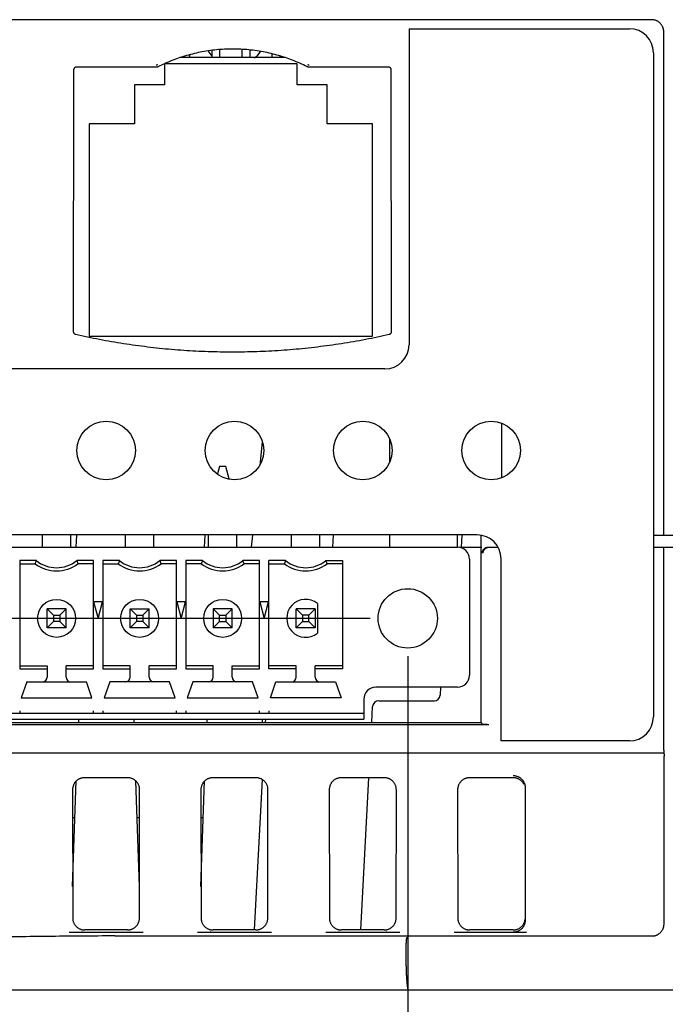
# Model space of a CAD drawing. Header units: inches. Extents: x 0 to 22, y 0 to 17.
# Tile 24 of 41: x 15.2 to 16.3, y 4.6 to 6.2. Entities that reach past the tile are written whole.
import ezdxf

# ---------------------------------------------------------------- set-up
doc = ezdxf.new("R2010")
doc.units = ezdxf.units.IN
doc.header["$LTSCALE"] = 1.21
doc.header["$MEASUREMENT"] = 0
doc.layers.get('0').update_dxf_attribs({"linetype": 'CONTINUOUS'})
doc.layers.add('DIMENSIONS', color=7, linetype='CONTINUOUS')
doc.styles.get("Standard").update_dxf_attribs({"font": 'txt', "width": 0.8})
doc.dimstyles.new('DIMSTYLE_1', dxfattribs={"dimtxt": 0.125, "dimasz": 0.18, "dimexe": 0.18, "dimexo": 0.0625, "dimgap": 0.09, "dimtad": 0, "dimtih": 1, "dimtoh": 1, "dimdec": 3, "dimzin": 4, "dimdsep": 46, "dimtxsty": 'STANDARD', "dimblk": '_FILLED', "dimblk1": '_FILLED', "dimblk2": '_FILLED', "dimcen": 0.09, "dimadec": 0, "dimazin": 0, "dimtp": 0.01, "dimtm": 0.01, "dimtfac": 1, "dimtdec": 3, "dimtofl": 0, "dimtmove": 0, "dimatfit": 3, "dimldrblk": '_FILLED', "dimfxl": 1, "dimtolj": 1, "dimtzin": 4, "dimarcsym": 0})

# ---------------------------------------------------------------- blocks, each defined once
blk = doc.blocks.new('_FILLED')
at = {"color": 0, "linetype": 'BYBLOCK'}
blk.add_solid([(0, 0), (-1, 0.1736), (-1, -0.1736)], dxfattribs=at)
blk = doc.blocks.new('*D9')
at = {"layer": 'DIMENSIONS', "color": 2, "linetype": 'CONTINUOUS'}
for p, q in [((14.5893, 5.158), (14.5893, 3.7286)), ((15.8925, 5.158), (15.8925, 3.7286)), ((15.2409, 3.8536), (14.1018, 3.8536)), ((14.5893, 3.8536), (15.2409, 3.8536)), ((15.8925, 3.8536), (15.2409, 3.8536))]:
    blk.add_line(p, q, dxfattribs=at)
at = {"layer": 'DIMENSIONS', "color": 2, "linetype": 'CONTINUOUS', "xscale": 0.18, "yscale": 0.18, "zscale": 0.18, "rotation": 180}
blk.add_blockref('_FILLED', (14.5893, 3.8536), dxfattribs=at)
at = {"layer": 'DIMENSIONS', "color": 2, "linetype": 'CONTINUOUS', "xscale": 0.18, "yscale": 0.18, "zscale": 0.18}
blk.add_blockref('_FILLED', (15.8925, 3.8536), dxfattribs=at)
at = {"layer": 'DIMENSIONS', "color": 2, "linetype": 'CONTINUOUS', "width": 0.8}
for s, p in [('[', (13.4393, 3.7911)), (']', (13.9393, 3.7911)), ('1.303', (12.8143, 3.7911)), ('33.1', (13.5393, 3.7911))]:
    blk.add_text(s, height=0.125, dxfattribs=at).set_placement(p)
blk = doc.blocks.new('*D10')
at = {"layer": 'DIMENSIONS', "color": 2, "linetype": 'CONTINUOUS'}
for p, q in [((15.8925, 5.158), (15.8925, 3.7286)), ((16.4073, 4.6011), (16.4073, 3.7286)), ((15.8925, 3.8536), (16.1499, 3.8536)), ((16.4073, 3.8536), (16.1499, 3.8536)), ((16.1499, 3.8536), (16.5578, 3.8536))]:
    blk.add_line(p, q, dxfattribs=at)
at = {"layer": 'DIMENSIONS', "color": 2, "linetype": 'CONTINUOUS', "xscale": 0.18, "yscale": 0.18, "zscale": 0.18, "rotation": 180}
blk.add_blockref('_FILLED', (15.8925, 3.8536), dxfattribs=at)
at = {"layer": 'DIMENSIONS', "color": 2, "linetype": 'CONTINUOUS', "xscale": 0.18, "yscale": 0.18, "zscale": 0.18}
blk.add_blockref('_FILLED', (16.4073, 3.8536), dxfattribs=at)
at = {"layer": 'DIMENSIONS', "color": 2, "linetype": 'CONTINUOUS', "width": 0.8}
for s, p in [('[', (17.1453, 3.7911)), (']', (17.7453, 3.7911)), ('.515', (16.6203, 3.7911)), ('13.08', (17.2453, 3.7911))]:
    blk.add_text(s, height=0.125, dxfattribs=at).set_placement(p)
blk = doc.blocks.new('*D11')
at = {"layer": 'DIMENSIONS', "color": 2, "linetype": 'CONTINUOUS'}
for p, q in [((15.83, 5.2205), (11.7053, 5.2205)), ((11.8303, 5.2205), (11.8303, 5.037)), ((11.8303, 4.6036), (11.8303, 4.787)), ((14.1838, 4.6036), (11.7053, 4.6036))]:
    blk.add_line(p, q, dxfattribs=at)
at = {"layer": 'DIMENSIONS', "color": 2, "linetype": 'CONTINUOUS', "xscale": 0.18, "yscale": 0.18, "zscale": 0.18}
for p, rotation in [((11.8303, 5.2205), 90), ((11.8303, 4.6036), 270)]:
    blk.add_blockref('_FILLED', p, dxfattribs=dict(at, rotation=rotation))
at = {"layer": 'DIMENSIONS', "color": 2, "linetype": 'CONTINUOUS', "width": 0.8}
for s, p in [('[', (11.7428, 4.8495)), (']', (12.3428, 4.8495)), ('.617', (11.2178, 4.8495)), ('15.67', (11.8428, 4.8495))]:
    blk.add_text(s, height=0.125, dxfattribs=at).set_placement(p)

msp = doc.modelspace()

# ---------------------------------------------------------------- linework, layer by layer
at = {"color": 7, "linetype": 'CONTINUOUS'}
for p, q in [((15.8947, 6.1986), (16.2603, 6.1986)), ((15.8947, 6.1986), (15.8947, 5.6742)), ((16.3173, 5.3586), (16.3173, 6.1936)), ((15.5678, 6.1506), (15.5678, 6.1628)), ((15.5808, 6.1506), (15.5808, 6.1641)), ((15.6178, 6.1506), (15.6178, 6.1644)), ((15.6308, 6.1506), (15.6308, 6.1633)), ((16.3003, 6.1586), (16.3003, 5.0572)), ((15.6895, 6.1506), (15.5145, 6.1506)), ((15.5178, 6.1506), (15.5178, 6.1516)), ((15.5308, 6.1506), (15.5308, 6.1555)), ((15.6678, 6.1506), (15.6678, 6.1568)), ((15.6808, 6.1506), (15.6808, 6.1533)), ((15.3379, 6.1299), (15.3374, 5.6967)), ((15.476, 6.1349), (15.3429, 6.1349)), ((15.7088, 6.1406), (15.4888, 6.1406)), ((15.4888, 6.1406), (15.4888, 6.1056)), ((15.7088, 6.1056), (15.7088, 6.1406)), ((15.8602, 6.1349), (15.7281, 6.1349)), ((15.8658, 5.6967), (15.8652, 6.1299)), ((15.4888, 6.1056), (15.4388, 6.1056)), ((15.4388, 6.1056), (15.4388, 6.0406)), ((15.7588, 6.1056), (15.7088, 6.1056)), ((15.7588, 6.0406), (15.7588, 6.1056)), ((15.4388, 6.0406), (15.3638, 6.0406)), ((15.3638, 6.0406), (15.3638, 5.6886)), ((15.8338, 6.0406), (15.7588, 6.0406)), ((15.8338, 5.6886), (15.8338, 6.0406)), ((15.3638, 5.6886), (15.8338, 5.6886)), ((15.8547, 5.6342), (14.7129, 5.6342)), ((16.0483, 5.5443), (16.0483, 5.4536)), ((15.6511, 5.5127), (15.647, 5.4745)), ((15.8623, 5.5174), (15.8623, 5.4805)), ((15.5802, 5.4724), (15.5769, 5.46)), ((15.5906, 5.4724), (15.5802, 5.4724)), ((15.5961, 5.452), (15.5906, 5.4724)), ((16.0075, 5.359), (14.4747, 5.359)), ((15.2862, 5.3386), (15.2862, 5.3583)), ((15.3334, 5.3386), (15.3334, 5.3583)), ((15.3424, 5.3386), (15.3431, 5.3586)), ((15.424, 5.3386), (15.424, 5.3583)), ((15.4712, 5.3386), (15.4712, 5.3583)), ((15.5555, 5.3388), (15.5561, 5.3585)), ((15.5618, 5.3386), (15.5618, 5.3583)), ((15.609, 5.3386), (15.609, 5.3583)), ((15.6348, 5.3586), (15.6327, 5.3386)), ((15.6996, 5.3386), (15.6996, 5.3583)), ((15.7468, 5.3386), (15.7468, 5.3583)), ((15.7684, 5.3386), (15.7691, 5.3586)), ((15.8623, 5.3586), (15.8623, 5.3386)), ((15.9743, 5.3586), (15.9743, 5.3386)), ((15.9821, 5.3586), (15.9814, 5.3386)), ((16.0142, 5.0476), (16.0145, 5.3578)), ((16.3003, 5.3586), (16.6573, 5.3586)), ((14.5066, 5.3386), (15.9752, 5.3386)), ((15.9794, 5.3386), (16.0155, 5.3386)), ((16.0276, 5.3386), (16.0423, 5.3386)), ((16.3003, 5.3386), (16.6227, 5.3386)), ((16.3173, 5.0019), (16.3173, 5.3386)), ((15.2762, 5.3163), (15.2488, 5.3163)), ((15.2488, 5.3163), (15.2488, 5.1365)), ((15.2488, 5.311), (15.2744, 5.311)), ((15.3708, 5.3163), (15.3434, 5.3163)), ((15.3708, 5.311), (15.3452, 5.311)), ((15.3708, 5.1365), (15.3708, 5.3163)), ((15.414, 5.3163), (15.3866, 5.3163)), ((15.3866, 5.3163), (15.3866, 5.1365)), ((15.3866, 5.311), (15.4122, 5.311)), ((15.5086, 5.3163), (15.4812, 5.3163)), ((15.5086, 5.311), (15.483, 5.311)), ((15.5086, 5.1365), (15.5086, 5.3163)), ((15.5518, 5.3163), (15.5244, 5.3163)), ((15.5244, 5.3163), (15.5244, 5.1365)), ((15.55, 5.311), (15.5244, 5.311)), ((15.6464, 5.3163), (15.619, 5.3163)), ((15.6464, 5.311), (15.6208, 5.311)), ((15.6464, 5.1365), (15.6464, 5.3163)), ((15.6896, 5.3163), (15.6622, 5.3163)), ((15.6622, 5.1365), (15.6622, 5.3163)), ((15.6622, 5.311), (15.6878, 5.311)), ((15.7568, 5.3163), (15.7842, 5.3163)), ((15.7842, 5.311), (15.7586, 5.311)), ((15.7842, 5.3163), (15.7842, 5.1365)), ((15.9948, 5.3189), (15.9948, 5.126)), ((16.0475, 5.0172), (16.0475, 5.319)), ((15.3861, 5.248), (15.3713, 5.248)), ((15.3713, 5.248), (15.3787, 5.2205)), ((15.3787, 5.2205), (15.3861, 5.248)), ((15.5239, 5.248), (15.5091, 5.248)), ((15.5091, 5.248), (15.5165, 5.2205)), ((15.5165, 5.2205), (15.5239, 5.248)), ((15.6617, 5.248), (15.6469, 5.248)), ((15.6469, 5.248), (15.6543, 5.2205)), ((15.6543, 5.2205), (15.6617, 5.248)), ((15.7429, 5.2451), (15.7429, 5.1959)), ((15.3255, 5.2362), (15.2941, 5.2362)), ((15.2941, 5.2362), (15.3046, 5.2257)), ((15.2941, 5.2047), (15.2941, 5.2362)), ((15.3255, 5.2362), (15.315, 5.2257)), ((15.3255, 5.2047), (15.3255, 5.2362)), ((15.4318, 5.2362), (15.4633, 5.2362)), ((15.4318, 5.2362), (15.4424, 5.2257)), ((15.4318, 5.2047), (15.4318, 5.2362)), ((15.4633, 5.2362), (15.4528, 5.2257)), ((15.4633, 5.2047), (15.4633, 5.2362)), ((15.6011, 5.2362), (15.5696, 5.2362)), ((15.5696, 5.2362), (15.5802, 5.2257)), ((15.5696, 5.2362), (15.5696, 5.2047)), ((15.5906, 5.2257), (15.6011, 5.2362)), ((15.6011, 5.2047), (15.6011, 5.2362)), ((15.7389, 5.2362), (15.7074, 5.2362)), ((15.7074, 5.2362), (15.718, 5.2257)), ((15.7074, 5.2047), (15.7074, 5.2362)), ((15.7389, 5.2362), (15.7284, 5.2257)), ((15.7389, 5.2362), (15.7389, 5.2047)), ((15.3046, 5.2153), (15.2941, 5.2047)), ((15.3046, 5.2257), (15.315, 5.2257)), ((15.3046, 5.2257), (15.3046, 5.2153)), ((15.315, 5.2153), (15.3046, 5.2153)), ((15.315, 5.2257), (15.315, 5.2153)), ((15.3255, 5.2047), (15.315, 5.2153)), ((15.4424, 5.2153), (15.4318, 5.2047)), ((15.4424, 5.2257), (15.4528, 5.2257)), ((15.4424, 5.2257), (15.4424, 5.2153)), ((15.4528, 5.2153), (15.4424, 5.2153)), ((15.4528, 5.2257), (15.4528, 5.2153)), ((15.4633, 5.2047), (15.4528, 5.2153)), ((15.5696, 5.2047), (15.5802, 5.2153)), ((15.5802, 5.2257), (15.5906, 5.2257)), ((15.5802, 5.2153), (15.5802, 5.2257)), ((15.5802, 5.2153), (15.5906, 5.2153)), ((15.5906, 5.2257), (15.5906, 5.2153)), ((15.5906, 5.2153), (15.6011, 5.2047)), ((15.718, 5.2153), (15.7074, 5.2047)), ((15.7284, 5.2257), (15.718, 5.2257)), ((15.718, 5.2257), (15.718, 5.2153)), ((15.718, 5.2153), (15.7284, 5.2153)), ((15.7284, 5.2153), (15.7284, 5.2257)), ((15.7389, 5.2047), (15.7284, 5.2153)), ((15.3255, 5.2047), (15.2941, 5.2047)), ((15.4633, 5.2047), (15.4318, 5.2047)), ((15.6011, 5.2047), (15.5696, 5.2047)), ((15.7389, 5.2047), (15.7074, 5.2047)), ((15.2488, 5.1417), (15.2941, 5.1417)), ((15.2488, 5.1365), (15.2941, 5.1365)), ((15.2941, 5.1417), (15.2941, 5.1232)), ((15.3708, 5.1417), (15.3255, 5.1417)), ((15.3255, 5.1232), (15.3255, 5.1417)), ((15.3255, 5.1365), (15.3708, 5.1365)), ((15.4318, 5.1417), (15.3866, 5.1417)), ((15.3866, 5.1365), (15.4318, 5.1365)), ((15.4318, 5.1232), (15.4318, 5.1417)), ((15.5086, 5.1417), (15.4633, 5.1417)), ((15.4633, 5.1232), (15.4633, 5.1417)), ((15.4633, 5.1365), (15.5086, 5.1365)), ((15.5696, 5.1417), (15.5244, 5.1417)), ((15.5244, 5.1365), (15.5696, 5.1365)), ((15.5696, 5.1232), (15.5696, 5.1417)), ((15.6011, 5.1417), (15.6464, 5.1417)), ((15.6011, 5.1232), (15.6011, 5.1417)), ((15.6011, 5.1365), (15.6464, 5.1365)), ((15.7074, 5.1417), (15.6622, 5.1417)), ((15.7074, 5.1365), (15.6622, 5.1365)), ((15.7074, 5.1232), (15.7074, 5.1417)), ((15.7842, 5.1417), (15.7389, 5.1417)), ((15.7389, 5.1232), (15.7389, 5.1417)), ((15.7842, 5.1365), (15.7389, 5.1365)), ((15.2604, 5.1154), (15.2511, 5.0886)), ((15.2604, 5.1154), (15.3592, 5.1154)), ((15.3685, 5.0886), (15.3592, 5.1154)), ((15.3982, 5.1154), (15.3889, 5.0886)), ((15.497, 5.1154), (15.3982, 5.1154)), ((15.5063, 5.0886), (15.497, 5.1154)), ((15.536, 5.1154), (15.5267, 5.0886)), ((15.6348, 5.1154), (15.536, 5.1154)), ((15.6441, 5.0886), (15.6348, 5.1154)), ((15.6645, 5.0886), (15.6738, 5.1154)), ((15.6738, 5.1154), (15.7726, 5.1154)), ((15.7726, 5.1154), (15.7818, 5.0886)), ((15.9752, 5.1063), (15.8393, 5.1063)), ((15.9467, 5.1063), (15.9463, 5.0932)), ((15.2511, 5.0886), (15.3685, 5.0886)), ((15.3889, 5.0886), (15.5063, 5.0886)), ((15.5267, 5.0886), (15.6441, 5.0886)), ((15.7818, 5.0886), (15.6645, 5.0886)), ((15.8196, 5.0866), (15.8196, 5.0531)), ((15.8443, 5.0836), (15.9368, 5.0836)), ((15.2488, 5.0669), (15.2488, 5.063)), ((15.3708, 5.063), (15.3708, 5.0669)), ((15.3866, 5.0669), (15.3866, 5.063)), ((15.5086, 5.063), (15.5086, 5.0669)), ((15.5244, 5.0669), (15.5244, 5.063)), ((15.6464, 5.063), (15.6464, 5.0669)), ((15.6622, 5.0669), (15.6622, 5.063)), ((15.8329, 5.0476), (15.8343, 5.0741)), ((14.4676, 5.0476), (16.0142, 5.0476)), ((14.6622, 5.063), (15.8196, 5.063)), ((14.6622, 5.0531), (15.8196, 5.0531)), ((15.3461, 5.0531), (15.3459, 5.0476)), ((15.4377, 5.0531), (15.4379, 5.0476)), ((15.5591, 5.0531), (15.5589, 5.0476)), ((15.6507, 5.0531), (15.6509, 5.0476)), ((15.6562, 5.0531), (15.6559, 5.0476)), ((16.0173, 5.0445), (16.0142, 5.0476)), ((16.0273, 5.0441), (14.4642, 5.0441)), ((16.2603, 5.0172), (16.0475, 5.0172)), ((16.3176, 4.9969), (13.913, 4.9969)), ((16.3179, 4.7136), (16.3179, 4.9919)), ((15.3364, 4.7757), (15.3425, 4.9507)), ((15.4276, 4.9561), (15.3562, 4.9561)), ((15.4474, 4.7757), (15.4413, 4.9507)), ((15.5494, 4.7757), (15.5555, 4.9507)), ((15.6406, 4.9561), (15.5692, 4.9561)), ((15.651, 4.9533), (15.6379, 4.7037)), ((15.8536, 4.9561), (15.7822, 4.9561)), ((15.8149, 4.7039), (15.8281, 4.9561)), ((16.0674, 4.9561), (15.9952, 4.9561)), ((15.3362, 4.9361), (15.3365, 4.7235)), ((15.4474, 4.7235), (15.4476, 4.9361)), ((15.5492, 4.9361), (15.5495, 4.7235)), ((15.6604, 4.7235), (15.6606, 4.9361)), ((15.7622, 4.9361), (15.7625, 4.7235)), ((15.8734, 4.7235), (15.8736, 4.9361)), ((15.9752, 4.9361), (15.9755, 4.7235)), ((16.0874, 4.9397), (16.0874, 4.7197)), ((15.3363, 4.8901), (15.3404, 4.8901)), ((15.4434, 4.8901), (15.4476, 4.8901)), ((15.5493, 4.8901), (15.5534, 4.8901)), ((15.4533, 4.6993), (15.3306, 4.6993)), ((15.4273, 4.7036), (15.3565, 4.7036)), ((15.4067, 4.6936), (16.2979, 4.6936)), ((15.6663, 4.6993), (15.5436, 4.6993)), ((15.6403, 4.7036), (15.5695, 4.7036)), ((15.8793, 4.6993), (15.7566, 4.6993)), ((15.8533, 4.7036), (15.7825, 4.7036)), ((16.0895, 4.6993), (15.9696, 4.6993)), ((16.0674, 4.7036), (15.9955, 4.7036)), ((15.8899, 4.6615), (15.8899, 4.6704)), ((16.4173, 4.6036), (13.8428, 4.6036))]:
    msp.add_line(p, q, dxfattribs=at)
for centre, radius in [((15.3921, 5.499), 0.0486), ((15.6051, 5.499), 0.0486), ((15.8181, 5.499), 0.0486), ((16.0311, 5.499), 0.0486), ((15.8925, 5.2205), 0.0492), ((15.3098, 5.2205), 0.0315), ((15.4476, 5.2205), 0.0315), ((15.5854, 5.2205), 0.0315)]:
    msp.add_circle(centre, radius, dxfattribs=at)
for centre, radius, start, end in [((16.2603, 6.1586), 0.04, 0, 90), ((15.5805, 6.1686), 0.02, 198.4819, 230.7392), ((15.6294, 6.1686), 0.02, 295.7188, 337.7714), ((15.8547, 5.6742), 0.04, 270, 360), ((16.0075, 5.319), 0.04, 0, 90), ((15.9752, 5.3189), 0.0197, 0, 90), ((15.3098, 5.3583), 0.0591, 233.1301, 306.8699), ((15.3098, 5.3583), 0.0538, 231.2958, 308.7042), ((15.4476, 5.3583), 0.0591, 233.1301, 306.8699), ((15.4476, 5.3583), 0.0538, 231.2958, 308.7042), ((15.5854, 5.3583), 0.0591, 233.1301, 306.8699), ((15.5854, 5.3583), 0.0538, 231.2958, 308.7042), ((15.7232, 5.3583), 0.0591, 233.1301, 306.8699), ((15.7232, 5.3583), 0.0538, 231.2958, 308.7042), ((15.7232, 5.2205), 0.0315, 51.3178, 308.6822), ((15.2862, 5.1232), 0.00787, 270, 360), ((15.3334, 5.1232), 0.00787, 180, 270), ((15.424, 5.1232), 0.00787, 270, 360), ((15.4712, 5.1232), 0.00787, 180, 270), ((15.5618, 5.1232), 0.00787, 270, 360), ((15.609, 5.1232), 0.00787, 180, 270), ((15.6996, 5.1232), 0.00787, 270, 360), ((15.7468, 5.1232), 0.00787, 180, 270), ((15.9752, 5.126), 0.0197, 270, 360), ((15.8393, 5.0866), 0.0197, 90, 180), ((15.8443, 5.0736), 0.01, 90, 177), ((15.9363, 5.0936), 0.01, 270, 358), ((16.2603, 5.0572), 0.04, 270, 360)]:
    msp.add_arc(centre, radius, start, end, dxfattribs=at)
for points, knots in [([(16.2974, 6.2136), (16.1604, 6.2136), (15.8872, 6.2136), (15.4789, 6.2136), (15.2076, 6.2136), (15.0724, 6.2136)], [0, 0, 0, 0, 0.33554, 0.668873, 1, 1, 1, 1]), ([(16.3173, 6.1936), (16.3173, 6.1942), (16.3173, 6.1955), (16.317, 6.1973), (16.3166, 6.1991), (16.316, 6.2008), (16.3153, 6.2025), (16.3144, 6.2041), (16.3133, 6.2057), (16.3121, 6.2071), (16.3108, 6.2084), (16.3094, 6.2096), (16.3079, 6.2106), (16.3063, 6.2115), (16.3046, 6.2123), (16.3028, 6.2128), (16.301, 6.2133), (16.2992, 6.2135), (16.298, 6.2136), (16.2974, 6.2136)], [0, 0, 0, 0, 0.058918, 0.117818, 0.176658, 0.235512, 0.294288, 0.353106, 0.411841, 0.47064, 0.52936, 0.588159, 0.646894, 0.705712, 0.764488, 0.823342, 0.882182, 0.941082, 1, 1, 1, 1]), ([(15.6895, 6.1506), (15.6891, 6.1507), (15.6845, 6.1523), (15.6755, 6.155), (15.6624, 6.1583), (15.6491, 6.1609), (15.6357, 6.1629), (15.6223, 6.1643), (15.6088, 6.1649), (15.5953, 6.1649), (15.5818, 6.1643), (15.5683, 6.1629), (15.5549, 6.1609), (15.5417, 6.1583), (15.5286, 6.155), (15.5196, 6.1523), (15.5149, 6.1507), (15.5145, 6.1506)], [0, 0, 0, 0, 0.006789, 0.082617, 0.158489, 0.234423, 0.310329, 0.386143, 0.462032, 0.537968, 0.613857, 0.689671, 0.765577, 0.841511, 0.917383, 0.993211, 1, 1, 1, 1]), ([(15.5145, 6.1506), (15.5106, 6.1493), (15.5025, 6.1464), (15.4946, 6.1431), (15.4904, 6.1412)], [0, 0, 0, 0, 0.476563, 1, 1, 1, 1]), ([(15.3429, 6.1349), (15.3427, 6.1349), (15.3423, 6.1349), (15.3417, 6.1348), (15.341, 6.1346), (15.3404, 6.1343), (15.3399, 6.1339), (15.3394, 6.1335), (15.339, 6.133), (15.3386, 6.1324), (15.3383, 6.1319), (15.3381, 6.1312), (15.338, 6.1306), (15.3379, 6.1302), (15.3379, 6.1299)], [0, 0, 0, 0, 0.083054, 0.166821, 0.250574, 0.333586, 0.416583, 0.500288, 0.583976, 0.66692, 0.749849, 0.833488, 0.917113, 1, 1, 1, 1]), ([(15.4775, 6.1387), (15.4773, 6.1386), (15.4769, 6.1385), (15.4764, 6.1383), (15.4758, 6.1382), (15.4754, 6.1382), (15.4752, 6.1382)], [0, 0, 0, 0, 0.249998, 0.5, 0.750002, 1, 1, 1, 1]), ([(15.4772, 6.1349), (15.477, 6.135), (15.4768, 6.135), (15.4764, 6.1349), (15.4761, 6.1349), (15.476, 6.1349)], [0, 0, 0, 0, 0.342083, 0.67219, 1, 1, 1, 1]), ([(15.4782, 6.1355), (15.4781, 6.1354), (15.4779, 6.1353), (15.4775, 6.1352), (15.4773, 6.135), (15.4772, 6.1349)], [0, 0, 0, 0, 0.330623, 0.660596, 1, 1, 1, 1]), ([(15.7269, 6.1349), (15.7268, 6.135), (15.7266, 6.1352), (15.7262, 6.1353), (15.7259, 6.1354), (15.7258, 6.1355)], [0, 0, 0, 0, 0.339404, 0.669377, 1, 1, 1, 1]), ([(15.7288, 6.1382), (15.7286, 6.1382), (15.7283, 6.1382), (15.7277, 6.1383), (15.7271, 6.1385), (15.7268, 6.1386), (15.7266, 6.1387)], [0, 0, 0, 0, 0.249968, 0.49998, 0.749992, 1, 1, 1, 1]), ([(15.7281, 6.1349), (15.7279, 6.1349), (15.7277, 6.1349), (15.7273, 6.135), (15.727, 6.135), (15.7269, 6.1349)], [0, 0, 0, 0, 0.32781, 0.657917, 1, 1, 1, 1]), ([(15.8652, 6.1299), (15.8652, 6.1302), (15.8652, 6.1306), (15.8651, 6.1312), (15.8649, 6.1319), (15.8646, 6.1324), (15.8642, 6.133), (15.8638, 6.1335), (15.8633, 6.1339), (15.8627, 6.1343), (15.8621, 6.1346), (15.8615, 6.1348), (15.8609, 6.1349), (15.8604, 6.1349), (15.8602, 6.1349)], [0, 0, 0, 0, 0.082887, 0.166512, 0.250151, 0.33308, 0.416024, 0.499712, 0.583417, 0.666414, 0.749426, 0.833179, 0.916946, 1, 1, 1, 1]), ([(15.3374, 5.6967), (15.3374, 5.6964), (15.3374, 5.696), (15.3376, 5.6953), (15.3378, 5.6947), (15.3381, 5.6941), (15.3385, 5.6935), (15.339, 5.693), (15.3395, 5.6926), (15.34, 5.6922), (15.3407, 5.692), (15.3411, 5.6918), (15.3413, 5.6918)], [0, 0, 0, 0, 0.100005, 0.200534, 0.300674, 0.400212, 0.500451, 0.600653, 0.700085, 0.80005, 0.900326, 1, 1, 1, 1]), ([(15.3413, 5.6918), (15.3544, 5.6888), (15.3808, 5.6833), (15.4206, 5.6764), (15.4606, 5.6709), (15.5007, 5.6667), (15.541, 5.664), (15.5814, 5.6626), (15.6218, 5.6626), (15.6621, 5.664), (15.7024, 5.6667), (15.7426, 5.6709), (15.7826, 5.6764), (15.8224, 5.6833), (15.8487, 5.6888), (15.8619, 5.6918)], [0, 0, 0, 0, 0.076924, 0.153851, 0.23077, 0.307698, 0.384614, 0.461543, 0.538457, 0.615386, 0.692302, 0.76923, 0.846149, 0.923076, 1, 1, 1, 1]), ([(15.8619, 5.6918), (15.8621, 5.6918), (15.8625, 5.692), (15.8631, 5.6922), (15.8637, 5.6926), (15.8642, 5.693), (15.8647, 5.6935), (15.8651, 5.6941), (15.8654, 5.6947), (15.8656, 5.6953), (15.8657, 5.696), (15.8658, 5.6964), (15.8658, 5.6967)], [0, 0, 0, 0, 0.099674, 0.19995, 0.299915, 0.399347, 0.499549, 0.599788, 0.699326, 0.799466, 0.899995, 1, 1, 1, 1]), ([(16.0159, 5.3286), (16.016, 5.329), (16.016, 5.3298), (16.0163, 5.331), (16.0167, 5.3322), (16.0172, 5.3332), (16.0178, 5.3342), (16.0186, 5.3351), (16.0193, 5.3359), (16.0201, 5.3365), (16.021, 5.3371), (16.0218, 5.3376), (16.0227, 5.3379), (16.0235, 5.3382), (16.0244, 5.3384), (16.0252, 5.3385), (16.0257, 5.3386), (16.0259, 5.3386)], [0, 0, 0, 0, 0.078992, 0.157963, 0.236387, 0.313695, 0.389479, 0.462659, 0.532771, 0.599898, 0.664373, 0.726587, 0.786159, 0.843556, 0.900291, 0.956225, 1, 1, 1, 1]), ([(16.0173, 5.3286), (16.0173, 5.329), (16.0174, 5.3298), (16.0177, 5.3311), (16.0181, 5.3322), (16.0186, 5.3333), (16.0193, 5.3343), (16.02, 5.3352), (16.0208, 5.336), (16.0216, 5.3367), (16.0225, 5.3372), (16.0234, 5.3376), (16.0242, 5.338), (16.0251, 5.3383), (16.0259, 5.3384), (16.0264, 5.3385), (16.0267, 5.3385)], [0, 0, 0, 0, 0.084661, 0.169088, 0.252638, 0.334663, 0.414784, 0.491864, 0.565613, 0.636023, 0.70354, 0.768571, 0.830969, 0.890381, 0.946518, 1, 1, 1, 1]), ([(15.2744, 5.311), (15.2746, 5.3116), (15.275, 5.3128), (15.2756, 5.3145), (15.276, 5.3157), (15.2762, 5.3163)], [0, 0, 0, 0, 0.334226, 0.66756, 1, 1, 1, 1]), ([(15.3434, 5.3163), (15.3436, 5.3157), (15.344, 5.3145), (15.3446, 5.3128), (15.345, 5.3116), (15.3452, 5.311)], [0, 0, 0, 0, 0.332406, 0.66574, 1, 1, 1, 1]), ([(15.414, 5.3163), (15.4138, 5.3157), (15.4134, 5.3145), (15.4128, 5.3128), (15.4124, 5.3116), (15.4122, 5.311)], [0, 0, 0, 0, 0.332406, 0.66574, 1, 1, 1, 1]), ([(15.4812, 5.3163), (15.4814, 5.3157), (15.4818, 5.3145), (15.4824, 5.3128), (15.4828, 5.3116), (15.483, 5.311)], [0, 0, 0, 0, 0.332406, 0.66574, 1, 1, 1, 1]), ([(15.5518, 5.3163), (15.5516, 5.3157), (15.5511, 5.3145), (15.5505, 5.3128), (15.5502, 5.3116), (15.55, 5.311)], [0, 0, 0, 0, 0.332406, 0.66574, 1, 1, 1, 1]), ([(15.6208, 5.311), (15.6206, 5.3116), (15.6202, 5.3128), (15.6196, 5.3145), (15.6192, 5.3157), (15.619, 5.3163)], [0, 0, 0, 0, 0.334226, 0.66756, 1, 1, 1, 1]), ([(15.6896, 5.3163), (15.6894, 5.3157), (15.6889, 5.3145), (15.6883, 5.3128), (15.6879, 5.3116), (15.6878, 5.311)], [0, 0, 0, 0, 0.332406, 0.66574, 1, 1, 1, 1]), ([(15.7586, 5.311), (15.7584, 5.3116), (15.758, 5.3128), (15.7574, 5.3145), (15.757, 5.3157), (15.7568, 5.3163)], [0, 0, 0, 0, 0.334226, 0.66756, 1, 1, 1, 1]), ([(16.0273, 5.0441), (16.0269, 5.0441), (16.0262, 5.0441), (16.0251, 5.0441), (16.0241, 5.0442), (16.0231, 5.0442), (16.0221, 5.0442), (16.0212, 5.0442), (16.0204, 5.0442), (16.0196, 5.0443), (16.019, 5.0443), (16.0184, 5.0443), (16.018, 5.0444), (16.0176, 5.0444), (16.0174, 5.0444), (16.0173, 5.0444), (16.0173, 5.0445)], [0, 0, 0, 0, 0.109305, 0.217409, 0.322706, 0.424366, 0.520718, 0.611006, 0.693878, 0.768432, 0.833838, 0.889138, 0.9339, 0.967408, 0.989466, 1, 1, 1, 1]), ([(16.3173, 5.0019), (16.3173, 5.0017), (16.3173, 5.0013), (16.3173, 5.0006), (16.3174, 5), (16.3174, 4.9994), (16.3174, 4.9989), (16.3174, 4.9984), (16.3174, 4.998), (16.3175, 4.9976), (16.3175, 4.9973), (16.3175, 4.9971), (16.3175, 4.997), (16.3176, 4.9969), (16.3176, 4.9969)], [0, 0, 0, 0, 0.129234, 0.257417, 0.3812, 0.497462, 0.605332, 0.703793, 0.790173, 0.862427, 0.920164, 0.962776, 0.989158, 1, 1, 1, 1]), ([(16.3176, 4.9969), (16.3176, 4.9969), (16.3176, 4.9969), (16.3177, 4.9967), (16.3177, 4.9965), (16.3177, 4.9962), (16.3178, 4.9959), (16.3178, 4.9954), (16.3178, 4.995), (16.3178, 4.9944), (16.3178, 4.9938), (16.3179, 4.9932), (16.3179, 4.9926), (16.3179, 4.9921), (16.3179, 4.9919)], [0, 0, 0, 0, 0.010842, 0.037224, 0.079836, 0.137573, 0.209827, 0.296207, 0.394668, 0.502538, 0.6188, 0.742583, 0.870766, 1, 1, 1, 1]), ([(15.3562, 4.9561), (15.3556, 4.9561), (15.3544, 4.9561), (15.3525, 4.9558), (15.3507, 4.9554), (15.349, 4.9548), (15.3473, 4.9541), (15.3457, 4.9532), (15.3441, 4.9521), (15.3427, 4.9509), (15.3414, 4.9496), (15.3402, 4.9482), (15.3392, 4.9467), (15.3383, 4.9451), (15.3376, 4.9434), (15.337, 4.9416), (15.3365, 4.9398), (15.3363, 4.938), (15.3362, 4.9367), (15.3362, 4.9361)], [0, 0, 0, 0, 0.058806, 0.117602, 0.176347, 0.23512, 0.29383, 0.352599, 0.411303, 0.47009, 0.528817, 0.587641, 0.646418, 0.705294, 0.76414, 0.823074, 0.882001, 0.940991, 1, 1, 1, 1]), ([(15.4476, 4.9361), (15.4476, 4.9367), (15.4476, 4.938), (15.4473, 4.9398), (15.4469, 4.9416), (15.4463, 4.9434), (15.4455, 4.9451), (15.4446, 4.9467), (15.4436, 4.9482), (15.4424, 4.9496), (15.4411, 4.9509), (15.4397, 4.9521), (15.4382, 4.9532), (15.4366, 4.9541), (15.4349, 4.9548), (15.4331, 4.9554), (15.4313, 4.9558), (15.4295, 4.9561), (15.4283, 4.9561), (15.4276, 4.9561)], [0, 0, 0, 0, 0.059009, 0.117999, 0.176926, 0.23586, 0.294706, 0.353582, 0.412359, 0.471183, 0.52991, 0.588697, 0.647401, 0.70617, 0.76488, 0.823653, 0.882398, 0.941194, 1, 1, 1, 1]), ([(15.5692, 4.9561), (15.5686, 4.9561), (15.5674, 4.9561), (15.5655, 4.9558), (15.5637, 4.9554), (15.562, 4.9548), (15.5603, 4.9541), (15.5587, 4.9532), (15.5571, 4.9521), (15.5557, 4.9509), (15.5544, 4.9496), (15.5532, 4.9482), (15.5522, 4.9467), (15.5513, 4.9451), (15.5506, 4.9434), (15.55, 4.9416), (15.5495, 4.9398), (15.5493, 4.938), (15.5492, 4.9367), (15.5492, 4.9361)], [0, 0, 0, 0, 0.058806, 0.117602, 0.176347, 0.23512, 0.29383, 0.352599, 0.411303, 0.47009, 0.528817, 0.587641, 0.646418, 0.705294, 0.76414, 0.823074, 0.882001, 0.940991, 1, 1, 1, 1]), ([(15.6606, 4.9361), (15.6606, 4.9367), (15.6606, 4.938), (15.6603, 4.9398), (15.6599, 4.9416), (15.6593, 4.9434), (15.6585, 4.9451), (15.6576, 4.9467), (15.6566, 4.9482), (15.6554, 4.9496), (15.6541, 4.9509), (15.6527, 4.9521), (15.6512, 4.9532), (15.6496, 4.9541), (15.6479, 4.9548), (15.6461, 4.9554), (15.6443, 4.9558), (15.6425, 4.9561), (15.6413, 4.9561), (15.6406, 4.9561)], [0, 0, 0, 0, 0.059009, 0.117999, 0.176926, 0.23586, 0.294706, 0.353582, 0.412359, 0.471183, 0.52991, 0.588697, 0.647401, 0.70617, 0.76488, 0.823653, 0.882398, 0.941194, 1, 1, 1, 1]), ([(15.7822, 4.9561), (15.7816, 4.9561), (15.7804, 4.9561), (15.7785, 4.9558), (15.7767, 4.9554), (15.775, 4.9548), (15.7733, 4.9541), (15.7717, 4.9532), (15.7701, 4.9521), (15.7687, 4.9509), (15.7674, 4.9496), (15.7662, 4.9482), (15.7652, 4.9467), (15.7643, 4.9451), (15.7636, 4.9434), (15.763, 4.9416), (15.7625, 4.9398), (15.7623, 4.938), (15.7622, 4.9367), (15.7622, 4.9361)], [0, 0, 0, 0, 0.058806, 0.117602, 0.176347, 0.23512, 0.29383, 0.352599, 0.411303, 0.47009, 0.528817, 0.587641, 0.646418, 0.705294, 0.76414, 0.823074, 0.882001, 0.940991, 1, 1, 1, 1]), ([(15.8736, 4.9361), (15.8736, 4.9367), (15.8736, 4.938), (15.8733, 4.9398), (15.8729, 4.9416), (15.8723, 4.9434), (15.8715, 4.9451), (15.8706, 4.9467), (15.8696, 4.9482), (15.8684, 4.9496), (15.8671, 4.9509), (15.8657, 4.9521), (15.8642, 4.9532), (15.8626, 4.9541), (15.8609, 4.9548), (15.8591, 4.9554), (15.8573, 4.9558), (15.8555, 4.9561), (15.8543, 4.9561), (15.8536, 4.9561)], [0, 0, 0, 0, 0.059009, 0.117999, 0.176926, 0.23586, 0.294706, 0.353582, 0.412359, 0.471183, 0.52991, 0.588697, 0.647401, 0.70617, 0.76488, 0.823653, 0.882398, 0.941194, 1, 1, 1, 1]), ([(15.9952, 4.9561), (15.9946, 4.9561), (15.9934, 4.9561), (15.9915, 4.9558), (15.9897, 4.9554), (15.988, 4.9548), (15.9863, 4.9541), (15.9847, 4.9532), (15.9831, 4.9521), (15.9817, 4.9509), (15.9804, 4.9496), (15.9792, 4.9482), (15.9782, 4.9467), (15.9773, 4.9451), (15.9766, 4.9434), (15.976, 4.9416), (15.9755, 4.9398), (15.9753, 4.938), (15.9752, 4.9367), (15.9752, 4.9361)], [0, 0, 0, 0, 0.058806, 0.117602, 0.176347, 0.23512, 0.29383, 0.352599, 0.411303, 0.47009, 0.528817, 0.587641, 0.646418, 0.705294, 0.76414, 0.823074, 0.882001, 0.940991, 1, 1, 1, 1]), ([(16.0674, 4.9597), (16.068, 4.9597), (16.0693, 4.9597), (16.0711, 4.9594), (16.0729, 4.959), (16.0747, 4.9584), (16.0763, 4.9577), (16.078, 4.9568), (16.0795, 4.9557), (16.0809, 4.9545), (16.0822, 4.9532), (16.0834, 4.9518), (16.0844, 4.9503), (16.0853, 4.9487), (16.0861, 4.947), (16.0867, 4.9452), (16.0871, 4.9434), (16.0874, 4.9416), (16.0874, 4.9403), (16.0874, 4.9397)], [0, 0, 0, 0, 0.058756, 0.117507, 0.176249, 0.234976, 0.293696, 0.352426, 0.411181, 0.469972, 0.528798, 0.587651, 0.646525, 0.705413, 0.764314, 0.823226, 0.882146, 0.941071, 1, 1, 1, 1]), ([(16.0795, 4.9521), (16.079, 4.9525), (16.078, 4.9532), (16.0763, 4.9541), (16.0747, 4.9548), (16.0729, 4.9554), (16.0711, 4.9558), (16.0693, 4.9561), (16.068, 4.9561), (16.0674, 4.9561)], [0, 0, 0, 0, 0.142906, 0.285924, 0.428739, 0.571643, 0.71441, 0.857231, 1, 1, 1, 1]), ([(16.0853, 4.945), (16.085, 4.9456), (16.0844, 4.9467), (16.0834, 4.9482), (16.0822, 4.9496), (16.0809, 4.9509), (16.08, 4.9517), (16.0795, 4.9521)], [0, 0, 0, 0, 0.200255, 0.4002, 0.600306, 0.80007, 1, 1, 1, 1]), ([(15.3365, 4.7235), (15.3365, 4.7229), (15.3366, 4.7217), (15.3368, 4.7199), (15.3372, 4.7181), (15.3378, 4.7163), (15.3386, 4.7146), (15.3395, 4.713), (15.3405, 4.7115), (15.3417, 4.7101), (15.343, 4.7088), (15.3444, 4.7076), (15.346, 4.7065), (15.3476, 4.7056), (15.3493, 4.7049), (15.351, 4.7043), (15.3528, 4.7039), (15.3547, 4.7036), (15.3559, 4.7036), (15.3565, 4.7036)], [0, 0, 0, 0, 0.058763, 0.117544, 0.176298, 0.2351, 0.293855, 0.352681, 0.411448, 0.470297, 0.529082, 0.587953, 0.646761, 0.705647, 0.76448, 0.823374, 0.882231, 0.941122, 1, 1, 1, 1]), ([(15.4273, 4.7036), (15.428, 4.7036), (15.4292, 4.7036), (15.431, 4.7039), (15.4328, 4.7043), (15.4346, 4.7049), (15.4363, 4.7056), (15.4379, 4.7065), (15.4394, 4.7076), (15.4408, 4.7088), (15.4421, 4.7101), (15.4433, 4.7115), (15.4444, 4.713), (15.4453, 4.7146), (15.446, 4.7163), (15.4466, 4.7181), (15.447, 4.7199), (15.4473, 4.7217), (15.4474, 4.7229), (15.4474, 4.7235)], [0, 0, 0, 0, 0.058878, 0.117769, 0.176626, 0.23552, 0.294353, 0.353239, 0.412047, 0.470918, 0.529703, 0.588552, 0.647319, 0.706145, 0.7649, 0.823702, 0.882456, 0.941237, 1, 1, 1, 1]), ([(15.5495, 4.7235), (15.5495, 4.7229), (15.5496, 4.7217), (15.5498, 4.7199), (15.5502, 4.7181), (15.5508, 4.7163), (15.5516, 4.7146), (15.5525, 4.713), (15.5535, 4.7115), (15.5547, 4.7101), (15.556, 4.7088), (15.5574, 4.7076), (15.559, 4.7065), (15.5606, 4.7056), (15.5623, 4.7049), (15.564, 4.7043), (15.5658, 4.7039), (15.5677, 4.7036), (15.5689, 4.7036), (15.5695, 4.7036)], [0, 0, 0, 0, 0.058763, 0.117544, 0.176298, 0.2351, 0.293855, 0.352681, 0.411448, 0.470297, 0.529082, 0.587953, 0.646761, 0.705647, 0.76448, 0.823374, 0.882231, 0.941122, 1, 1, 1, 1]), ([(15.6403, 4.7036), (15.641, 4.7036), (15.6422, 4.7036), (15.644, 4.7039), (15.6458, 4.7043), (15.6476, 4.7049), (15.6493, 4.7056), (15.6509, 4.7065), (15.6524, 4.7076), (15.6538, 4.7088), (15.6551, 4.7101), (15.6563, 4.7115), (15.6574, 4.713), (15.6583, 4.7146), (15.659, 4.7163), (15.6596, 4.7181), (15.66, 4.7199), (15.6603, 4.7217), (15.6604, 4.7229), (15.6604, 4.7235)], [0, 0, 0, 0, 0.058878, 0.117769, 0.176626, 0.23552, 0.294353, 0.353239, 0.412047, 0.470918, 0.529703, 0.588552, 0.647319, 0.706145, 0.7649, 0.823702, 0.882456, 0.941237, 1, 1, 1, 1]), ([(15.7625, 4.7235), (15.7625, 4.7229), (15.7626, 4.7217), (15.7628, 4.7199), (15.7632, 4.7181), (15.7638, 4.7163), (15.7646, 4.7146), (15.7655, 4.713), (15.7665, 4.7115), (15.7677, 4.7101), (15.769, 4.7088), (15.7704, 4.7076), (15.772, 4.7065), (15.7736, 4.7056), (15.7753, 4.7049), (15.777, 4.7043), (15.7788, 4.7039), (15.7807, 4.7036), (15.7819, 4.7036), (15.7825, 4.7036)], [0, 0, 0, 0, 0.058763, 0.117544, 0.176298, 0.2351, 0.293855, 0.352681, 0.411448, 0.470297, 0.529082, 0.587953, 0.646761, 0.705647, 0.76448, 0.823374, 0.882231, 0.941122, 1, 1, 1, 1]), ([(15.8533, 4.7036), (15.854, 4.7036), (15.8552, 4.7036), (15.857, 4.7039), (15.8588, 4.7043), (15.8606, 4.7049), (15.8623, 4.7056), (15.8639, 4.7065), (15.8654, 4.7076), (15.8668, 4.7088), (15.8681, 4.7101), (15.8693, 4.7115), (15.8704, 4.713), (15.8713, 4.7146), (15.872, 4.7163), (15.8726, 4.7181), (15.873, 4.7199), (15.8733, 4.7217), (15.8734, 4.7229), (15.8734, 4.7235)], [0, 0, 0, 0, 0.058878, 0.117769, 0.176626, 0.23552, 0.294353, 0.353239, 0.412047, 0.470918, 0.529703, 0.588552, 0.647319, 0.706145, 0.7649, 0.823702, 0.882456, 0.941237, 1, 1, 1, 1]), ([(15.9755, 4.7235), (15.9755, 4.7229), (15.9756, 4.7217), (15.9758, 4.7199), (15.9762, 4.7181), (15.9768, 4.7163), (15.9776, 4.7146), (15.9785, 4.713), (15.9795, 4.7115), (15.9807, 4.7101), (15.982, 4.7088), (15.9834, 4.7076), (15.985, 4.7065), (15.9866, 4.7056), (15.9883, 4.7049), (15.99, 4.7043), (15.9918, 4.7039), (15.9937, 4.7036), (15.9949, 4.7036), (15.9955, 4.7036)], [0, 0, 0, 0, 0.058763, 0.117544, 0.176298, 0.2351, 0.293855, 0.352681, 0.411448, 0.470297, 0.529082, 0.587953, 0.646761, 0.705647, 0.76448, 0.823374, 0.882231, 0.941122, 1, 1, 1, 1]), ([(16.0795, 4.7076), (16.08, 4.708), (16.0809, 4.7088), (16.0822, 4.7101), (16.0834, 4.7115), (16.0845, 4.713), (16.0854, 4.7146), (16.0861, 4.7163), (16.0867, 4.7181), (16.0871, 4.7199), (16.0873, 4.7211), (16.0873, 4.7217)], [0, 0, 0, 0, 0.111198, 0.222248, 0.333433, 0.444476, 0.555642, 0.666686, 0.777828, 0.888886, 1, 1, 1, 1]), ([(16.0674, 4.7036), (16.068, 4.7036), (16.0693, 4.7036), (16.0711, 4.7039), (16.0729, 4.7043), (16.0747, 4.7049), (16.0764, 4.7057), (16.078, 4.7065), (16.079, 4.7072), (16.0795, 4.7076)], [0, 0, 0, 0, 0.142867, 0.28577, 0.428595, 0.57152, 0.714309, 0.857241, 1, 1, 1, 1]), ([(16.0853, 4.7108), (16.0851, 4.7102), (16.0845, 4.7091), (16.0834, 4.7076), (16.0822, 4.7062), (16.0809, 4.7049), (16.0795, 4.7037), (16.0785, 4.703), (16.078, 4.7027)], [0, 0, 0, 0, 0.166666, 0.333326, 0.499999, 0.666683, 0.833356, 1, 1, 1, 1]), ([(16.0874, 4.7197), (16.0874, 4.7191), (16.0874, 4.7178), (16.0871, 4.716), (16.0867, 4.7142), (16.0861, 4.7125), (16.0856, 4.7113), (16.0853, 4.7108)], [0, 0, 0, 0, 0.200134, 0.400232, 0.600256, 0.800175, 1, 1, 1, 1]), ([(16.2979, 4.6936), (16.2985, 4.6936), (16.2997, 4.6936), (16.3016, 4.6939), (16.3034, 4.6943), (16.3051, 4.6949), (16.3068, 4.6956), (16.3084, 4.6965), (16.3099, 4.6976), (16.3114, 4.6988), (16.3127, 4.7001), (16.3138, 4.7015), (16.3149, 4.703), (16.3158, 4.7046), (16.3165, 4.7063), (16.3171, 4.7081), (16.3175, 4.7099), (16.3178, 4.7117), (16.3179, 4.7129), (16.3179, 4.7136)], [0, 0, 0, 0, 0.058918, 0.117818, 0.176658, 0.235512, 0.294288, 0.353106, 0.411841, 0.47064, 0.52936, 0.588159, 0.646894, 0.705712, 0.764488, 0.823342, 0.882182, 0.941082, 1, 1, 1, 1]), ([(15.4067, 4.6936), (15.3878, 4.6936), (15.3501, 4.6934), (15.2938, 4.6928), (15.2378, 4.6922), (15.1822, 4.6915), (15.1267, 4.6911), (15.0713, 4.691), (15.016, 4.6911), (14.9606, 4.6916), (14.9053, 4.6922), (14.8499, 4.6928), (14.7942, 4.6934), (14.7568, 4.6936), (14.738, 4.6936)], [0, 0, 0, 0, 0.084856, 0.169072, 0.252737, 0.33594, 0.418801, 0.501559, 0.5844, 0.667174, 0.74977, 0.832503, 0.915777, 1, 1, 1, 1]), ([(15.3526, 4.6997), (15.3521, 4.6997), (15.3509, 4.6996), (15.3493, 4.6996), (15.3476, 4.6996), (15.3459, 4.6995), (15.3441, 4.6995), (15.3422, 4.6994), (15.3403, 4.6994), (15.3383, 4.6994), (15.3363, 4.6994), (15.3344, 4.6994), (15.3324, 4.6993), (15.3312, 4.6993), (15.3306, 4.6993)], [0, 0, 0, 0, 0.075065, 0.150494, 0.226826, 0.30456, 0.384606, 0.468863, 0.558071, 0.649144, 0.739519, 0.828433, 0.915535, 1, 1, 1, 1]), ([(15.4533, 4.6993), (15.4527, 4.6993), (15.4514, 4.6993), (15.4495, 4.6994), (15.4476, 4.6994), (15.4456, 4.6994), (15.4436, 4.6994), (15.4416, 4.6994), (15.4397, 4.6995), (15.438, 4.6995), (15.4362, 4.6996), (15.4346, 4.6996), (15.4329, 4.6996), (15.4318, 4.6997), (15.4312, 4.6997)], [0, 0, 0, 0, 0.084432, 0.17105, 0.259415, 0.349541, 0.440959, 0.53093, 0.61592, 0.696381, 0.774045, 0.850001, 0.925044, 1, 1, 1, 1]), ([(15.5656, 4.6997), (15.5651, 4.6997), (15.5639, 4.6996), (15.5623, 4.6996), (15.5606, 4.6996), (15.5589, 4.6995), (15.5571, 4.6995), (15.5552, 4.6994), (15.5533, 4.6994), (15.5513, 4.6994), (15.5493, 4.6994), (15.5474, 4.6994), (15.5454, 4.6993), (15.5442, 4.6993), (15.5436, 4.6993)], [0, 0, 0, 0, 0.075065, 0.150494, 0.226826, 0.30456, 0.384606, 0.468863, 0.558071, 0.649144, 0.739519, 0.828433, 0.915535, 1, 1, 1, 1]), ([(15.6663, 4.6993), (15.6657, 4.6993), (15.6644, 4.6993), (15.6625, 4.6994), (15.6606, 4.6994), (15.6586, 4.6994), (15.6566, 4.6994), (15.6546, 4.6994), (15.6527, 4.6995), (15.651, 4.6995), (15.6492, 4.6996), (15.6476, 4.6996), (15.6459, 4.6996), (15.6448, 4.6997), (15.6442, 4.6997)], [0, 0, 0, 0, 0.084432, 0.17105, 0.259415, 0.349541, 0.440959, 0.53093, 0.61592, 0.696381, 0.774045, 0.850001, 0.925044, 1, 1, 1, 1]), ([(15.7786, 4.6997), (15.7781, 4.6997), (15.7769, 4.6996), (15.7753, 4.6996), (15.7736, 4.6996), (15.7719, 4.6995), (15.7701, 4.6995), (15.7682, 4.6994), (15.7663, 4.6994), (15.7643, 4.6994), (15.7623, 4.6994), (15.7604, 4.6994), (15.7584, 4.6993), (15.7572, 4.6993), (15.7566, 4.6993)], [0, 0, 0, 0, 0.075065, 0.150494, 0.226826, 0.30456, 0.384606, 0.468863, 0.558071, 0.649144, 0.739519, 0.828433, 0.915535, 1, 1, 1, 1]), ([(15.8793, 4.6993), (15.8787, 4.6993), (15.8774, 4.6993), (15.8755, 4.6994), (15.8736, 4.6994), (15.8716, 4.6994), (15.8696, 4.6994), (15.8676, 4.6994), (15.8657, 4.6995), (15.864, 4.6995), (15.8622, 4.6996), (15.8606, 4.6996), (15.8589, 4.6996), (15.8578, 4.6997), (15.8572, 4.6997)], [0, 0, 0, 0, 0.084432, 0.17105, 0.259415, 0.349541, 0.440959, 0.53093, 0.61592, 0.696381, 0.774045, 0.850001, 0.925044, 1, 1, 1, 1]), ([(15.8899, 4.6704), (15.8899, 4.671), (15.8899, 4.6722), (15.8899, 4.674), (15.89, 4.6758), (15.89, 4.6775), (15.89, 4.6792), (15.8901, 4.6808), (15.8902, 4.6824), (15.8903, 4.6838), (15.8904, 4.6852), (15.8905, 4.6864), (15.8906, 4.6875), (15.8907, 4.6885), (15.8908, 4.6893), (15.8909, 4.69), (15.891, 4.6905), (15.8912, 4.6908), (15.8913, 4.691), (15.8913, 4.691)], [0, 0, 0, 0, 0.08731, 0.174538, 0.260496, 0.344778, 0.42663, 0.505049, 0.579705, 0.649868, 0.714783, 0.774221, 0.827521, 0.874181, 0.914022, 0.946589, 0.971693, 0.989392, 1, 1, 1, 1]), ([(15.9916, 4.6997), (15.9911, 4.6997), (15.9899, 4.6996), (15.9883, 4.6996), (15.9866, 4.6996), (15.9849, 4.6995), (15.9831, 4.6995), (15.9812, 4.6994), (15.9793, 4.6994), (15.9773, 4.6994), (15.9753, 4.6994), (15.9734, 4.6994), (15.9714, 4.6993), (15.9702, 4.6993), (15.9696, 4.6993)], [0, 0, 0, 0, 0.075065, 0.150494, 0.226826, 0.30456, 0.384606, 0.468863, 0.558071, 0.649144, 0.739519, 0.828433, 0.915535, 1, 1, 1, 1]), ([(16.078, 4.7027), (16.0774, 4.7023), (16.0763, 4.7017), (16.0747, 4.701), (16.0729, 4.7004), (16.0711, 4.7), (16.0693, 4.6997), (16.068, 4.6997), (16.0674, 4.6997)], [0, 0, 0, 0, 0.166735, 0.333435, 0.500105, 0.666751, 0.833381, 1, 1, 1, 1]), ([(15.8942, 4.6036), (15.8941, 4.6036), (15.8938, 4.6038), (15.8935, 4.6043), (15.8932, 4.6051), (15.8929, 4.6062), (15.8926, 4.6077), (15.8924, 4.6094), (15.8921, 4.6114), (15.8918, 4.6137), (15.8916, 4.6162), (15.8913, 4.619), (15.8911, 4.6221), (15.8909, 4.6253), (15.8907, 4.6288), (15.8905, 4.6325), (15.8904, 4.6363), (15.8903, 4.6403), (15.8901, 4.6443), (15.8901, 4.6485), (15.89, 4.6528), (15.8899, 4.6571), (15.8899, 4.66), (15.8899, 4.6615)], [0, 0, 0, 0, 0.005992, 0.015786, 0.030441, 0.050193, 0.075034, 0.104912, 0.139662, 0.179162, 0.223155, 0.271478, 0.323802, 0.379932, 0.439486, 0.502235, 0.567758, 0.635795, 0.705904, 0.777788, 0.851004, 0.925216, 1, 1, 1, 1])]:
    msp.add_open_spline(points, degree=3, knots=knots, dxfattribs=at)
for points in [[(15.7011, 6.1464), (15.6973, 6.1479), (15.6934, 6.1493), (15.6895, 6.1506)], [(15.7136, 6.1412), (15.7095, 6.1431), (15.7053, 6.1448), (15.7011, 6.1464)], [(15.4788, 6.1358), (15.4786, 6.1357), (15.4784, 6.1356), (15.4782, 6.1355)], [(15.4888, 6.1405), (15.4855, 6.139), (15.4821, 6.1374), (15.4788, 6.1358)], [(15.4904, 6.1412), (15.4899, 6.141), (15.4894, 6.1408), (15.4888, 6.1405)], [(15.7252, 6.1358), (15.7214, 6.1377), (15.7175, 6.1395), (15.7136, 6.1412)], [(15.7258, 6.1355), (15.7256, 6.1356), (15.7254, 6.1357), (15.7252, 6.1358)], [(16.0267, 5.3385), (16.027, 5.3386), (16.0273, 5.3386), (16.0276, 5.3386)]]:
    msp.add_open_spline(points, degree=3, dxfattribs=at)

# ---------------------------------------------------------------- dimensions: what is measured, and where the dimension line sits
at = {"layer": 'DIMENSIONS', "color": 2, "linetype": 'CONTINUOUS'}
for base, p1, p2, angle, picture, middle in [((11.8303, 5.2205), (14.1838, 4.6036), (15.83, 5.2205), 90, '*D11', (11.8303, 4.912)), ((15.8925, 3.8536), (16.4073, 4.6011), (15.8925, 5.158), 180, '*D10', (17.2328, 3.8536))]:
    dim = msp.add_linear_dim(base=base, p1=p1, p2=p2, angle=angle, dimstyle='DIMSTYLE_1', dxfattribs=at)
    dim.commit()
    dim.dimension.update_dxf_attribs({"geometry": picture, "text_midpoint": middle, "dimtype": 160})
dim = msp.add_linear_dim(base=(15.8925, 3.8536), p1=(14.5893, 5.158), p2=(15.8925, 5.158), dimstyle='DIMSTYLE_1', dxfattribs=at)
dim.commit()
dim.dimension.update_dxf_attribs({"geometry": '*D9', "text_midpoint": (13.4268, 3.8536), "dimtype": 160})

doc.saveas('drawing.dxf')
